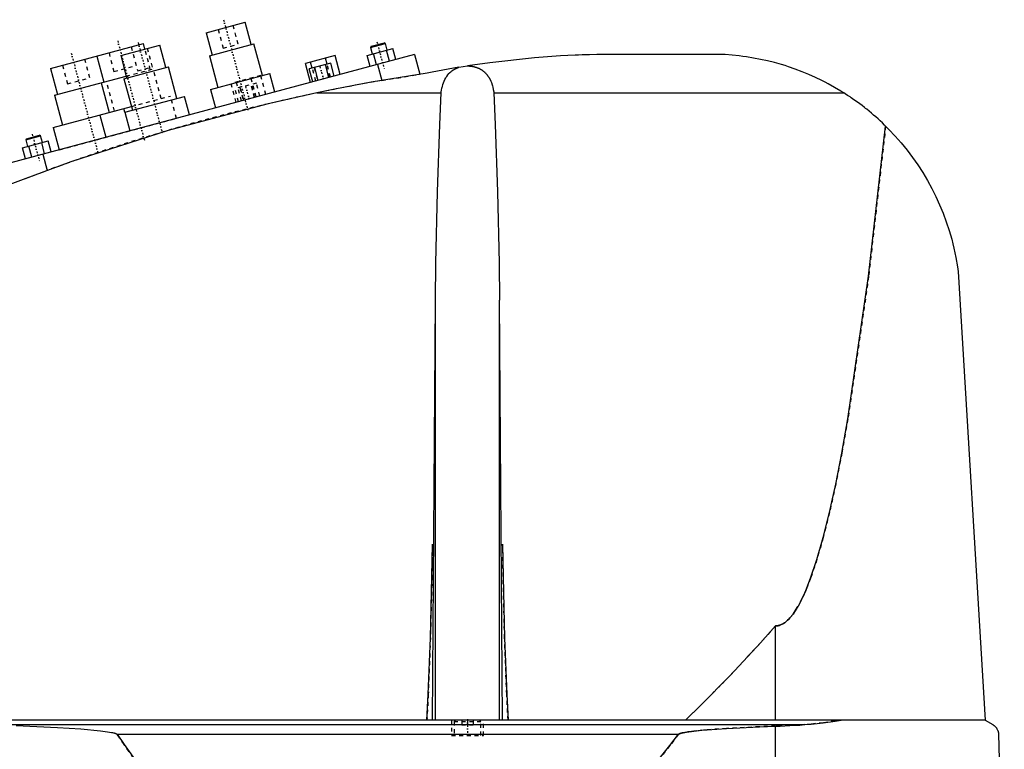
# Model space of a CAD drawing. Extents: x -702 to 168, y -144 to 599.
# Tile 3 of 7: x -556 to -300, y 69 to 259. Entities that reach past the tile are written whole.
import ezdxf

# ---------------------------------------------------------------- set-up
doc = ezdxf.new("R2010")
doc.units = 0
doc.linetypes.add('CENTER', pattern=[1.5, 0.45, -0.5, 0.05, -0.5])
doc.linetypes.add('DASHED', pattern=[2, 1, -1])
for name, color, linetype in [('AM_0', 7, 'CONTINUOUS'), ('AM_3', 7, 'DASHED'), ('AM_7', 7, 'CENTER')]:
    doc.layers.add(name, color=color, linetype=linetype)

msp = doc.modelspace()

# ---------------------------------------------------------------- linework, layer by layer
at = {"layer": 'AM_0', "color": 7, "linetype": 'CONTINUOUS'}
for p, q in [((-507.9, 255.65), (-497.76, 258.36)), ((-496.21, 252.57), (-497.76, 258.36)), ((-507.9, 255.65), (-506.35, 249.85)), ((-548.38, 246.36), (-524.23, 252.83)), ((-530.12, 249.69), (-519.98, 252.41)), ((-523.84, 251.38), (-524.23, 252.83)), ((-518.42, 246.62), (-519.98, 252.41)), ((-507.07, 249.66), (-495.48, 252.76)), ((-493.28, 244.55), (-495.48, 252.76)), ((-466.08, 249.77), (-459.39, 251.56)), ((-465.21, 251.82), (-461.34, 252.85)), ((-465.03, 252.12), (-465.21, 251.82)), ((-465.21, 251.82), (-464.75, 250.13)), ((-465.03, 252.12), (-461.65, 253.03)), ((-461.34, 252.85), (-461.65, 253.03)), ((-460.89, 251.16), (-461.34, 252.85)), ((-460.29, 248.22), (-461.06, 251.12)), ((-458.61, 248.67), (-459.39, 251.56)), ((-453.75, 249.97), (-560, 221.5)), ((-536.3, 249.59), (-534.49, 242.83)), ((-530.12, 249.69), (-528.57, 243.9)), ((-507.07, 249.66), (-504.87, 241.45)), ((-474.39, 249.72), (-482.11, 247.65)), ((-476.48, 247.5), (-476.89, 249.05)), ((-473.07, 244.79), (-474.39, 249.72)), ((-465.3, 246.87), (-466.08, 249.77)), ((-463.63, 247.32), (-464.41, 250.22)), ((-453.75, 249.97), (-452.38, 244.86)), ((-374, 250), (-405.5, 250)), ((-548.38, 246.36), (-546.56, 239.59)), ((-529.29, 243.7), (-517.7, 246.81)), ((-515.5, 238.6), (-517.7, 246.81)), ((-480.79, 242.72), (-482.11, 247.65)), ((-475.53, 247.76), (-481.11, 246.26)), ((-480.2, 242.88), (-481.11, 246.26)), ((-480.34, 246.47), (-480.76, 248.01)), ((-478.81, 243.26), (-479.71, 246.64)), ((-476.02, 244), (-476.93, 247.38)), ((-474.62, 244.38), (-475.53, 247.76)), ((-463.41, 247.38), (-462.3, 243.24)), ((-442.28, 246.66), (-440.04, 247.02)), ((-547.29, 239.4), (-528.69, 244.38)), ((-529.29, 243.7), (-527.09, 235.49)), ((-506.81, 240.93), (-491.35, 245.07)), ((-490.06, 240.24), (-491.35, 245.07)), ((-535.21, 242.63), (-533.14, 234.91)), ((-506.81, 240.93), (-505.51, 236.1)), ((-547.29, 239.4), (-545.22, 231.67)), ((-529.02, 234.98), (-513.57, 239.12)), ((-512.27, 234.29), (-513.57, 239.12)), ((-479.16, 240), (-446.87, 240)), ((-433.13, 240), (-342.19, 240)), ((-547.63, 231.03), (-527.35, 236.46)), ((-535.56, 234.26), (-534.01, 228.47)), ((-529.02, 234.98), (-527.73, 230.15)), ((-547.63, 231.03), (-546.08, 225.23)), ((-554.8, 227.81), (-550.93, 228.85)), ((-554.62, 228.12), (-554.8, 227.81)), ((-554.8, 227.81), (-554.34, 226.12)), ((-554.62, 228.12), (-551.24, 229.02)), ((-550.93, 228.85), (-551.24, 229.02)), ((-550.48, 227.16), (-550.93, 228.85)), ((-555.67, 225.77), (-548.98, 227.56)), ((-554.89, 222.87), (-555.67, 225.77)), ((-553.22, 223.32), (-554, 226.21)), ((-549.88, 224.21), (-550.65, 227.11)), ((-548.2, 224.66), (-548.98, 227.56)), ((-550.34, 224.09), (-549.21, 219.86)), ((-312.5, 193.62), (-305.5, 77.05)), ((-449.12, 77.05), (-448.33, 186.12)), ((-448.33, 77.05), (-448.33, 186.12)), ((-430.88, 77.05), (-431.67, 186.12)), ((-431.67, 77.05), (-431.67, 186.12)), ((-360, 77.05), (-360, 101.49)), ((-305.5, 77.05), (-697, 77.05)), ((-305.5, 77.05), (-303.5, 75.85)), ((-562.76, 75.85), (-352.3, 75.85)), ((-360, 16.5), (-360, 75.49)), ((-531.04, 73.35), (-385.14, 73.35)), ((-302, 73.35), (-300.5, 16.5))]:
    msp.add_line(p, q, dxfattribs=at)
for points in [[(-405.5, 250, 0), (-406.43, 249.98, 0), (-408.3, 249.94, 0), (-410.18, 249.88, 0), (-411.12, 249.84, 0), (-412.06, 249.8, 0), (-413.96, 249.72, 0), (-415.86, 249.61, 0), (-422.58, 249.13, 0), (-434.21, 247.86, 0), (-440.04, 247.02, 0)], [(-342.19, 240, 0), (-342.98, 240.49, 0), (-344.59, 241.45, 0), (-346.23, 242.36, 0), (-347.06, 242.79, 0), (-347.9, 243.22, 0), (-349.59, 244.04, 0), (-351.31, 244.8, 0), (-353.05, 245.52, 0), (-354.82, 246.19, 0), (-356.6, 246.8, 0), (-357.49, 247.09, 0), (-358.39, 247.36, 0), (-360.2, 247.87, 0), (-362.01, 248.33, 0), (-363.84, 248.73, 0), (-365.68, 249.08, 0), (-367.52, 249.38, 0), (-368.44, 249.51, 0), (-369.37, 249.62, 0), (-371.22, 249.81, 0), (-373.07, 249.95, 0), (-374, 250, 0)], [(-442.28, 246.66, 0), (-443.66, 246.42, 0), (-446.4, 245.94, 0), (-449.14, 245.42, 0), (-450.5, 245.15, 0)], [(-446.87, 240, 0), (-446.84, 240.25, 0), (-446.75, 240.74, 0), (-446.65, 241.22, 0), (-446.59, 241.46, 0), (-446.53, 241.7, 0), (-446.39, 242.17, 0), (-446.23, 242.63, 0), (-446.05, 243.07, 0), (-445.85, 243.5, 0), (-445.63, 243.91, 0), (-445.51, 244.11, 0), (-445.38, 244.3, 0), (-445.11, 244.67, 0), (-444.82, 245.02, 0), (-444.64, 245.21, 0), (-444.59, 245.26, 0), (-444.53, 245.32, 0), (-444.51, 245.34, 0), (-444.48, 245.37, 0), (-444.42, 245.42, 0), (-444.37, 245.47, 0), (-444.31, 245.52, 0), (-444.25, 245.57, 0), (-444.19, 245.61, 0), (-444.17, 245.64, 0), (-444.14, 245.66, 0), (-444.08, 245.71, 0), (-444.02, 245.75, 0), (-443.96, 245.8, 0), (-443.89, 245.84, 0), (-443.83, 245.89, 0), (-443.8, 245.91, 0), (-443.77, 245.93, 0), (-443.71, 245.97, 0), (-443.64, 246.01, 0), (-443.61, 246.03, 0), (-443.58, 246.05, 0), (-443.51, 246.09, 0), (-443.44, 246.13, 0), (-443.41, 246.15, 0), (-443.37, 246.17, 0), (-443.31, 246.21, 0), (-443.24, 246.25, 0), (-443.16, 246.29, 0), (-443.09, 246.32, 0), (-443.02, 246.36, 0), (-442.98, 246.38, 0), (-442.94, 246.39, 0), (-442.87, 246.43, 0), (-442.79, 246.46, 0), (-442.72, 246.49, 0), (-442.64, 246.53, 0), (-442.56, 246.56, 0), (-442.52, 246.57, 0), (-442.48, 246.59, 0), (-442.4, 246.61, 0), (-442.32, 246.64, 0), (-442.28, 246.66, 0)], [(-440.04, 247.02, 0), (-439.98, 247.02, 0), (-439.88, 247.02, 0), (-439.78, 247.02, 0), (-439.72, 247.01, 0), (-439.67, 247.01, 0), (-439.57, 247.01, 0), (-439.46, 247, 0), (-439.35, 246.99, 0), (-439.25, 246.98, 0), (-439.14, 246.97, 0), (-439.09, 246.96, 0), (-439.03, 246.96, 0), (-438.93, 246.94, 0), (-438.82, 246.93, 0), (-438.71, 246.91, 0), (-438.6, 246.89, 0), (-438.5, 246.87, 0), (-438.45, 246.86, 0), (-438.39, 246.84, 0), (-438.29, 246.82, 0), (-438.18, 246.79, 0), (-438.13, 246.78, 0), (-438.08, 246.77, 0), (-437.97, 246.74, 0), (-437.87, 246.71, 0), (-437.82, 246.69, 0), (-437.77, 246.67, 0), (-437.67, 246.64, 0), (-437.57, 246.6, 0), (-437.47, 246.57, 0), (-437.37, 246.53, 0), (-437.27, 246.49, 0), (-437.22, 246.47, 0), (-437.18, 246.45, 0), (-437.08, 246.41, 0), (-436.99, 246.36, 0), (-436.9, 246.32, 0), (-436.81, 246.27, 0), (-436.72, 246.22, 0), (-436.67, 246.2, 0), (-436.63, 246.18, 0), (-436.54, 246.13, 0), (-436.46, 246.08, 0), (-436.38, 246.03, 0), (-436.3, 245.97, 0), (-436.22, 245.92, 0), (-436.18, 245.89, 0), (-436.14, 245.87, 0), (-436.06, 245.81, 0), (-435.99, 245.76, 0), (-435.91, 245.7, 0), (-435.84, 245.64, 0), (-435.76, 245.58, 0), (-435.73, 245.55, 0), (-435.69, 245.52, 0), (-435.62, 245.46, 0), (-435.55, 245.39, 0), (-435.48, 245.33, 0), (-435.41, 245.26, 0), (-435.34, 245.2, 0), (-435.31, 245.16, 0), (-435.28, 245.13, 0), (-435.21, 245.06, 0), (-435.15, 244.99, 0), (-435.12, 244.95, 0), (-435.09, 244.92, 0), (-435.03, 244.85, 0), (-434.96, 244.77, 0), (-434.93, 244.74, 0), (-434.91, 244.7, 0), (-434.85, 244.62, 0), (-434.79, 244.55, 0), (-434.73, 244.47, 0), (-434.68, 244.39, 0), (-434.62, 244.31, 0), (-434.6, 244.27, 0), (-434.57, 244.23, 0), (-434.52, 244.15, 0), (-434.47, 244.07, 0), (-434.42, 243.99, 0), (-434.37, 243.9, 0), (-434.32, 243.82, 0), (-434.29, 243.78, 0), (-434.27, 243.73, 0), (-434.22, 243.65, 0), (-434.18, 243.56, 0), (-434.13, 243.47, 0), (-434.09, 243.38, 0), (-434.05, 243.3, 0), (-434.03, 243.25, 0), (-434.01, 243.21, 0), (-433.97, 243.11, 0), (-433.93, 243.02, 0), (-433.8, 242.7, 0), (-433.6, 242.12, 0), (-433.51, 241.83, 0), (-433.43, 241.53, 0), (-433.29, 240.92, 0), (-433.17, 240.31, 0), (-433.13, 240, 0)], [(-450.5, 245.15, 0), (-455.36, 244.4, 0), (-464.99, 242.76, 0), (-474.48, 240.96, 0), (-479.16, 240, 0)], [(-479.16, 240, 0), (-492.11, 237.1, 0), (-517.78, 230.27, 0), (-543.04, 222.09, 0), (-555.5, 217.5, 0)], [(-448.33, 186.12, 0), (-448.19, 195.73, 0), (-447.78, 214.34, 0), (-447.21, 231.8, 0), (-446.87, 240, 0)], [(-433.13, 240, 0), (-432.79, 231.8, 0), (-432.22, 214.34, 0), (-431.81, 195.73, 0), (-431.67, 186.12, 0)], [(-331.34, 231.39, 0), (-331.62, 231.66, 0), (-332.17, 232.2, 0), (-332.73, 232.73, 0), (-333.02, 232.99, 0), (-333.3, 233.25, 0), (-333.88, 233.76, 0), (-334.46, 234.27, 0), (-335.04, 234.77, 0), (-335.64, 235.26, 0), (-336.23, 235.75, 0), (-336.53, 235.99, 0), (-336.84, 236.23, 0), (-337.45, 236.7, 0), (-338.06, 237.16, 0), (-338.68, 237.62, 0), (-339.31, 238.07, 0), (-339.94, 238.51, 0), (-340.26, 238.73, 0), (-340.58, 238.95, 0), (-341.22, 239.37, 0), (-341.86, 239.79, 0), (-342.19, 240, 0)], [(-360, 101.49, 0), (-359.98, 101.49, 0), (-359.93, 101.49, 0), (-359.88, 101.49, 0), (-359.86, 101.5, 0), (-359.84, 101.5, 0), (-359.79, 101.5, 0), (-359.74, 101.5, 0), (-359.7, 101.51, 0), (-359.65, 101.51, 0), (-359.6, 101.52, 0), (-359.58, 101.52, 0), (-359.56, 101.52, 0), (-359.51, 101.53, 0), (-359.47, 101.53, 0), (-359.42, 101.54, 0), (-359.37, 101.55, 0), (-359.33, 101.56, 0), (-359.3, 101.56, 0), (-359.28, 101.57, 0), (-359.23, 101.58, 0), (-359.19, 101.59, 0), (-359.16, 101.6, 0), (-359.14, 101.6, 0), (-359.09, 101.61, 0), (-359.05, 101.63, 0), (-359.02, 101.63, 0), (-359, 101.64, 0), (-358.95, 101.65, 0), (-358.91, 101.67, 0), (-358.86, 101.68, 0), (-358.82, 101.7, 0), (-358.77, 101.72, 0), (-358.75, 101.72, 0), (-358.72, 101.73, 0), (-358.68, 101.75, 0), (-358.63, 101.77, 0), (-358.47, 101.84, 0), (-358.19, 101.97, 0), (-357.91, 102.13, 0), (-357.63, 102.32, 0), (-357.49, 102.42, 0), (-357.35, 102.52, 0), (-357.07, 102.75, 0), (-356.8, 103, 0), (-356.52, 103.28, 0), (-356.24, 103.57, 0), (-355.96, 103.89, 0), (-355.82, 104.06, 0), (-355.68, 104.23, 0), (-355.4, 104.6, 0), (-355.13, 104.99, 0), (-354.99, 105.19, 0), (-354.85, 105.4, 0), (-354.57, 105.83, 0), (-354.29, 106.29, 0), (-354.16, 106.52, 0), (-354.02, 106.76, 0), (-353.74, 107.26, 0), (-353.46, 107.79, 0), (-353.19, 108.34, 0), (-352.91, 108.9, 0), (-352.63, 109.5, 0), (-352.49, 109.8, 0), (-352.36, 110.11, 0), (-352.08, 110.75, 0), (-351.8, 111.41, 0), (-350.84, 113.89, 0), (-349.19, 118.8, 0), (-347.56, 124.51, 0), (-345.93, 131.02, 0), (-345.13, 134.57, 0), (-344.32, 138.32, 0), (-342.72, 146.42, 0), (-341.14, 155.29, 0), (-335.75, 192.38, 0), (-331.34, 231.39, 0)], [(-331.34, 231.39, 0), (-330.49, 230.54, 0), (-328.85, 228.8, 0), (-327.27, 227, 0), (-326.51, 226.08, 0), (-325.76, 225.15, 0), (-324.33, 223.25, 0), (-322.97, 221.3, 0), (-321.68, 219.31, 0), (-320.48, 217.28, 0), (-319.34, 215.2, 0), (-318.8, 214.15, 0), (-318.29, 213.09, 0), (-317.31, 210.94, 0), (-316.41, 208.76, 0), (-315.58, 206.54, 0), (-314.84, 204.28, 0), (-314.17, 201.98, 0), (-313.87, 200.82, 0), (-313.59, 199.65, 0), (-313.09, 197.27, 0), (-312.68, 194.85, 0), (-312.5, 193.62, 0)], [(-555.5, 217.5, 0), (-562.76, 214.82, 0), (-577.17, 209.17, 0), (-591.43, 203.15, 0), (-598.5, 200.01, 0)], [(-450.53, 77.05, 0), (-450.19, 83.72, 0), (-449.64, 98.37, 0), (-449.25, 114.39, 0), (-449.12, 122.75, 0)], [(-430.88, 122.75, 0), (-430.75, 114.39, 0), (-430.36, 98.37, 0), (-429.81, 83.72, 0), (-429.47, 77.05, 0)], [(-383.32, 77.05, 0), (-379.43, 80.82, 0), (-371.66, 88.72, 0), (-363.89, 97.11, 0), (-360, 101.49, 0)], [(-352.3, 75.85, 0), (-350.72, 75.99, 0), (-347.58, 76.34, 0), (-344.47, 76.79, 0), (-342.93, 77.05, 0)], [(-557.28, 75.66, 0), (-546.52, 75.14, 0), (-540.47, 74.74, 0), (-538.78, 74.6, 0), (-537.11, 74.45, 0), (-536.23, 74.36, 0), (-535.34, 74.26, 0), (-533.54, 74.02, 0), (-532.52, 73.85, 0), (-532.24, 73.79, 0), (-531.96, 73.73, 0), (-531.83, 73.69, 0), (-531.69, 73.65, 0), (-531.54, 73.61, 0), (-531.49, 73.59, 0), (-531.44, 73.57, 0), (-531.42, 73.57, 0), (-531.4, 73.56, 0), (-531.35, 73.54, 0), (-531.3, 73.52, 0), (-531.26, 73.5, 0), (-531.22, 73.48, 0), (-531.17, 73.45, 0), (-531.15, 73.44, 0), (-531.13, 73.43, 0), (-531.11, 73.41, 0), (-531.1, 73.41, 0), (-531.1, 73.4, 0), (-531.09, 73.4, 0), (-531.09, 73.4, 0), (-531.09, 73.39, 0), (-531.08, 73.39, 0), (-531.07, 73.38, 0), (-531.07, 73.38, 0), (-531.06, 73.37, 0), (-531.06, 73.37, 0), (-531.06, 73.37, 0), (-531.05, 73.36, 0), (-531.05, 73.35, 0), (-531.04, 73.35, 0)], [(-385.14, 73.35, 0), (-385.14, 73.35, 0), (-385.13, 73.36, 0), (-385.13, 73.36, 0), (-385.13, 73.36, 0), (-385.12, 73.37, 0), (-385.12, 73.37, 0), (-385.12, 73.37, 0), (-385.11, 73.38, 0), (-385.11, 73.38, 0), (-385.1, 73.39, 0), (-385.1, 73.39, 0), (-385.09, 73.39, 0), (-385.09, 73.39, 0), (-385.08, 73.4, 0), (-385.07, 73.41, 0), (-385.05, 73.42, 0), (-385.03, 73.43, 0), (-385, 73.45, 0), (-384.96, 73.47, 0), (-384.93, 73.48, 0), (-384.9, 73.5, 0), (-384.86, 73.51, 0), (-384.84, 73.52, 0), (-384.83, 73.52, 0), (-384.79, 73.54, 0), (-384.76, 73.55, 0), (-384.63, 73.59, 0), (-384.52, 73.62, 0), (-384.41, 73.65, 0), (-384.18, 73.71, 0), (-383.95, 73.76, 0), (-383.13, 73.91, 0), (-381.81, 74.09, 0), (-381.15, 74.17, 0), (-380.47, 74.24, 0), (-379.1, 74.38, 0), (-377.71, 74.5, 0), (-372.73, 74.85, 0), (-364.12, 75.31, 0), (-360, 75.49, 0)], [(-360, 75.49, 0), (-358.77, 75.5, 0), (-356.22, 75.59, 0), (-353.62, 75.75, 0), (-352.3, 75.85, 0)], [(-303.5, 75.85, 0), (-303.44, 75.82, 0), (-303.33, 75.75, 0), (-303.23, 75.67, 0), (-303.18, 75.63, 0), (-303.12, 75.59, 0), (-303.02, 75.51, 0), (-302.93, 75.42, 0), (-302.83, 75.32, 0), (-302.74, 75.22, 0), (-302.65, 75.12, 0), (-302.61, 75.06, 0), (-302.57, 75.01, 0), (-302.48, 74.89, 0), (-302.4, 74.76, 0), (-302.32, 74.61, 0), (-302.25, 74.44, 0), (-302.2, 74.34, 0), (-302.19, 74.31, 0), (-302.18, 74.27, 0), (-302.17, 74.26, 0), (-302.17, 74.24, 0), (-302.16, 74.21, 0), (-302.14, 74.17, 0), (-302.14, 74.16, 0), (-302.13, 74.14, 0), (-302.12, 74.11, 0), (-302.11, 74.07, 0), (-302.11, 74.05, 0), (-302.1, 74.03, 0), (-302.09, 74, 0), (-302.08, 73.96, 0), (-302.07, 73.92, 0), (-302.06, 73.88, 0), (-302.06, 73.84, 0), (-302.05, 73.81, 0), (-302.05, 73.79, 0), (-302.04, 73.74, 0), (-302.03, 73.7, 0), (-302.02, 73.65, 0), (-302.02, 73.59, 0), (-302.01, 73.54, 0), (-302.01, 73.52, 0), (-302.01, 73.51, 0), (-302.01, 73.5, 0), (-302.01, 73.49, 0), (-302.01, 73.49, 0), (-302.01, 73.48, 0), (-302.01, 73.47, 0), (-302.01, 73.47, 0), (-302.01, 73.46, 0), (-302, 73.45, 0), (-302, 73.44, 0), (-302, 73.43, 0), (-302, 73.43, 0), (-302, 73.42, 0), (-302, 73.41, 0), (-302, 73.4, 0), (-302, 73.39, 0), (-302, 73.38, 0), (-302, 73.38, 0), (-302, 73.37, 0), (-302, 73.36, 0), (-302, 73.35, 0), (-302, 73.35, 0)], [(-531.04, 73.35, 0), (-529.24, 70.69, 0), (-525.62, 65.55, 0), (-522.01, 60.66, 0), (-520.21, 58.31, 0), (-518.4, 56.02, 0), (-514.79, 51.62, 0), (-511.17, 47.47, 0), (-507.56, 43.57, 0), (-503.95, 39.92, 0), (-500.33, 36.51, 0), (-498.53, 34.9, 0), (-496.72, 33.35, 0), (-493.11, 30.44, 0), (-489.49, 27.78, 0), (-485.88, 25.36, 0), (-482.26, 23.19, 0), (-478.65, 21.27, 0), (-476.84, 20.41, 0), (-475.04, 19.6, 0), (-471.42, 18.17, 0), (-467.81, 17, 0), (-466, 16.5, 0)], [(-466, 16.5, 0), (-463.75, 16.74, 0), (-459.26, 17.45, 0), (-454.77, 18.47, 0), (-452.52, 19.09, 0), (-450.27, 19.79, 0), (-445.78, 21.42, 0), (-441.29, 23.35, 0), (-436.8, 25.59, 0), (-432.3, 28.14, 0), (-427.81, 30.99, 0), (-425.56, 32.53, 0), (-423.32, 34.15, 0), (-418.83, 37.61, 0), (-414.33, 41.38, 0), (-409.84, 45.46, 0), (-405.35, 49.84, 0), (-400.86, 54.53, 0), (-398.61, 56.99, 0), (-396.37, 59.53, 0), (-391.88, 64.83, 0), (-387.39, 70.43, 0), (-385.14, 73.35, 0)]]:
    msp.add_polyline3d(points, dxfattribs=at)
at = {"layer": 'AM_3', "color": 6, "linetype": 'DASHED'}
for p, q in [((-504.76, 256.49), (-503.47, 251.66)), ((-499.6, 252.69), (-500.9, 257.52)), ((-527.37, 251.98), (-525.68, 245.71)), ((-522.42, 246.06), (-523.84, 251.38)), ((-521.82, 246.74), (-523.12, 251.57)), ((-503.47, 251.66), (-499.6, 252.69)), ((-538.15, 243.92), (-539.44, 248.75)), ((-533.16, 250.43), (-531.87, 245.6)), ((-545.24, 247.2), (-543.94, 242.37)), ((-531.87, 245.6), (-526.07, 247.15)), ((-528.69, 244.38), (-521.69, 246.26)), ((-525.68, 245.71), (-521.82, 246.74)), ((-519.62, 238.53), (-521.69, 246.26)), ((-479.44, 243.09), (-480.34, 246.47)), ((-479.82, 246.61), (-478.91, 243.23)), ((-475.92, 244.03), (-476.82, 247.41)), ((-475.57, 244.12), (-476.48, 247.5)), ((-543.94, 242.37), (-538.15, 243.92)), ((-493.71, 244.54), (-501.43, 242.47)), ((-494.89, 238.95), (-496.21, 243.87)), ((-492.39, 239.62), (-493.71, 244.54)), ((-462.3, 243.24), (-452.38, 244.86)), ((-531.7, 235.3), (-533.77, 243.02)), ((-500.11, 237.55), (-501.43, 242.47)), ((-494.85, 242.58), (-500.43, 241.09)), ((-499.52, 237.71), (-500.43, 241.09)), ((-498.76, 237.91), (-500.08, 242.84)), ((-499.13, 241.43), (-498.23, 238.05)), ((-498.13, 238.08), (-499.03, 241.46)), ((-495.34, 238.83), (-496.24, 242.21)), ((-495.23, 238.85), (-496.14, 242.23)), ((-493.94, 239.2), (-494.85, 242.58)), ((-527.35, 236.46), (-517.21, 239.18)), ((-515.65, 233.38), (-517.21, 239.18)), ((-529.02, 234.98), (-529.28, 235.94)), ((-546.08, 225.23), (-515.65, 233.38)), ((-558.62, 216.36), (-549.21, 219.86)), ((-444.15, 77.05), (-444.15, 73.05)), ((-443.1, 77.05), (-443.5, 76.65)), ((-441.5, 77.05), (-441.5, 75.8)), ((-440, 77.05), (-440, 75.8)), ((-438.5, 77.05), (-438.5, 75.8)), ((-436.5, 76.65), (-436.9, 77.05)), ((-435.85, 73.05), (-435.85, 77.05)), ((-443.5, 76.65), (-443.5, 73.05)), ((-443.5, 76.65), (-436.5, 76.65)), ((-441.5, 75.8), (-438.5, 75.8)), ((-436.5, 73.05), (-436.5, 76.65)), ((-444.15, 73.05), (-435.85, 73.05))]:
    msp.add_line(p, q, dxfattribs=at)
for points in [[(-331.34, 231.39, 0), (-335.75, 192.38, 0), (-341.14, 155.29, 0), (-342.72, 146.42, 0), (-344.32, 138.32, 0), (-345.13, 134.57, 0), (-345.93, 131.02, 0), (-347.56, 124.51, 0), (-349.19, 118.8, 0), (-350.84, 113.89, 0), (-351.8, 111.41, 0), (-352.08, 110.75, 0), (-352.36, 110.11, 0), (-352.49, 109.8, 0), (-352.63, 109.5, 0), (-352.91, 108.9, 0), (-353.19, 108.34, 0), (-353.46, 107.79, 0), (-353.74, 107.26, 0), (-354.02, 106.76, 0), (-354.16, 106.52, 0), (-354.29, 106.29, 0), (-354.57, 105.83, 0), (-354.85, 105.4, 0), (-354.99, 105.19, 0), (-355.13, 104.99, 0), (-355.4, 104.6, 0), (-355.68, 104.23, 0), (-355.82, 104.06, 0), (-355.96, 103.89, 0), (-356.24, 103.57, 0), (-356.52, 103.28, 0), (-356.8, 103, 0), (-357.07, 102.75, 0), (-357.35, 102.52, 0), (-357.49, 102.42, 0), (-357.63, 102.32, 0), (-357.91, 102.13, 0), (-358.19, 101.97, 0), (-358.47, 101.84, 0), (-358.63, 101.77, 0), (-358.68, 101.75, 0), (-358.72, 101.73, 0), (-358.75, 101.72, 0), (-358.77, 101.72, 0), (-358.82, 101.7, 0), (-358.86, 101.68, 0), (-358.91, 101.67, 0), (-358.95, 101.65, 0), (-359, 101.64, 0), (-359.02, 101.63, 0), (-359.05, 101.63, 0), (-359.09, 101.61, 0), (-359.14, 101.6, 0), (-359.16, 101.6, 0), (-359.19, 101.59, 0), (-359.23, 101.58, 0), (-359.28, 101.57, 0), (-359.3, 101.56, 0), (-359.33, 101.56, 0), (-359.37, 101.55, 0), (-359.42, 101.54, 0), (-359.47, 101.53, 0), (-359.51, 101.53, 0), (-359.56, 101.52, 0), (-359.58, 101.52, 0), (-359.6, 101.52, 0), (-359.65, 101.51, 0), (-359.7, 101.51, 0), (-359.74, 101.5, 0), (-359.79, 101.5, 0), (-359.84, 101.5, 0), (-359.86, 101.5, 0), (-359.88, 101.49, 0), (-359.93, 101.49, 0), (-359.98, 101.49, 0), (-360, 101.49, 0)], [(-449.12, 122.75, 0), (-449.25, 114.39, 0), (-449.64, 98.37, 0), (-450.19, 83.72, 0), (-450.53, 77.05, 0)], [(-429.47, 77.05, 0), (-429.81, 83.72, 0), (-430.36, 98.37, 0), (-430.75, 114.39, 0), (-430.88, 122.75, 0)], [(-360, 101.49, 0), (-363.89, 97.11, 0), (-371.66, 88.72, 0), (-379.43, 80.82, 0), (-383.32, 77.05, 0)], [(-342.93, 77.05, 0), (-344.47, 76.79, 0), (-347.58, 76.34, 0), (-350.72, 75.99, 0), (-352.3, 75.85, 0)], [(-360, 75.49, 0), (-364.12, 75.31, 0), (-372.73, 74.85, 0), (-377.71, 74.5, 0), (-379.1, 74.38, 0), (-380.47, 74.24, 0), (-381.15, 74.17, 0), (-381.81, 74.09, 0), (-383.13, 73.91, 0), (-383.95, 73.76, 0), (-384.18, 73.71, 0), (-384.41, 73.65, 0), (-384.52, 73.62, 0), (-384.63, 73.59, 0), (-384.76, 73.55, 0), (-384.79, 73.54, 0), (-384.83, 73.52, 0), (-384.84, 73.52, 0), (-384.86, 73.51, 0), (-384.9, 73.5, 0), (-384.93, 73.48, 0), (-384.96, 73.47, 0), (-385, 73.45, 0), (-385.03, 73.43, 0), (-385.05, 73.42, 0), (-385.07, 73.41, 0), (-385.08, 73.4, 0), (-385.09, 73.39, 0), (-385.09, 73.39, 0), (-385.1, 73.39, 0), (-385.1, 73.39, 0), (-385.11, 73.38, 0), (-385.11, 73.38, 0), (-385.12, 73.37, 0), (-385.12, 73.37, 0), (-385.12, 73.37, 0), (-385.13, 73.36, 0), (-385.13, 73.36, 0), (-385.13, 73.36, 0), (-385.14, 73.35, 0), (-385.14, 73.35, 0)], [(-352.3, 75.85, 0), (-353.62, 75.75, 0), (-356.22, 75.59, 0), (-358.77, 75.5, 0), (-360, 75.49, 0)], [(-466, 16.5, 0), (-467.81, 17, 0), (-471.42, 18.17, 0), (-475.04, 19.6, 0), (-476.84, 20.41, 0), (-478.65, 21.27, 0), (-482.26, 23.19, 0), (-485.88, 25.36, 0), (-489.49, 27.78, 0), (-493.11, 30.44, 0), (-496.72, 33.35, 0), (-498.53, 34.9, 0), (-500.33, 36.51, 0), (-503.95, 39.92, 0), (-507.56, 43.57, 0), (-511.17, 47.47, 0), (-514.79, 51.62, 0), (-518.4, 56.02, 0), (-520.21, 58.31, 0), (-522.01, 60.66, 0), (-525.62, 65.55, 0), (-529.24, 70.69, 0), (-531.04, 73.35, 0)], [(-385.14, 73.35, 0), (-387.39, 70.43, 0), (-391.88, 64.83, 0), (-396.37, 59.53, 0), (-398.61, 56.99, 0), (-400.86, 54.53, 0), (-405.35, 49.84, 0), (-409.84, 45.46, 0), (-414.33, 41.38, 0), (-418.83, 37.61, 0), (-423.32, 34.15, 0), (-425.56, 32.53, 0), (-427.81, 30.99, 0), (-432.3, 28.14, 0), (-436.8, 25.59, 0), (-441.29, 23.35, 0), (-445.78, 21.42, 0), (-450.27, 19.79, 0), (-452.52, 19.09, 0), (-454.77, 18.47, 0), (-459.26, 17.45, 0), (-463.75, 16.74, 0), (-466, 16.5, 0)]]:
    msp.add_polyline3d(points, dxfattribs=at)
msp.add_arc((-376.43, -249.33), 500, 99.889, 110.2163, dxfattribs=at)
at = {"layer": 'AM_7', "color": 4, "linetype": 'CENTER'}
for p, q in [((-503.37, 259.04), (-496.98, 235.15)), ((-530.9, 253.58), (-523.9, 227.44)), ((-463.54, 253.32), (-461.67, 246.34)), ((-525.59, 253.08), (-519.19, 229.2)), ((-542.97, 250.35), (-535.97, 224.21)), ((-477.37, 243.46), (-478.36, 247.18)), ((-496.69, 238.28), (-497.68, 242)), ((-553.13, 229.31), (-551.26, 222.34)), ((-440, 77.25), (-440, 72.85))]:
    msp.add_line(p, q, dxfattribs=at)

doc.saveas('drawing.dxf')
